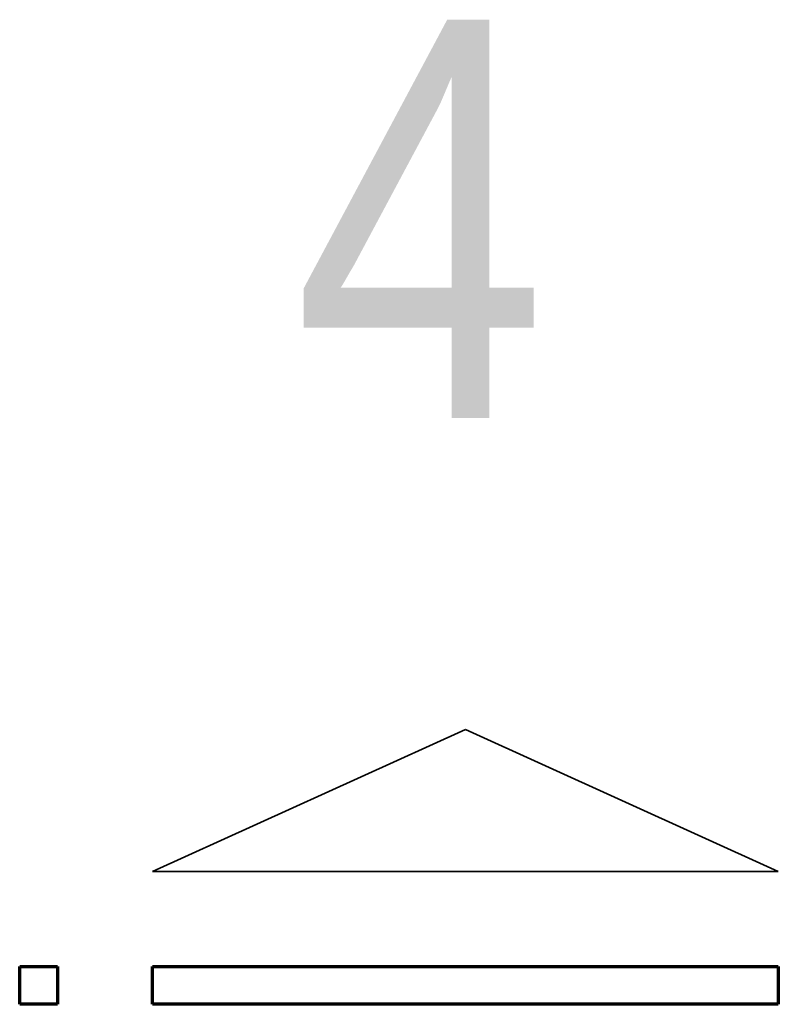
# Model space of a CAD drawing. Header units: millimetres. Extents: x 0 to 91, y -53.4 to 42.
# Tile 83 of 180: x 54.056 to 54.656, y -16.273 to -15.495. Entities that reach past the tile are written whole.
import ezdxf

# ---------------------------------------------------------------- set-up
doc = ezdxf.new("R2010")
doc.units = ezdxf.units.MM
doc.styles.add('Arial Narrow', font='ARIALN.TTF')

msp = doc.modelspace()

# ---------------------------------------------------------------- linework, layer by layer
at = {"color": 2, "linetype": 'Continuous', "lineweight": 35}
for p, q in [((54.1613282, -16.1683635), (54.4088258, -16.0558642)), ((54.4088258, -16.0558642), (54.6563291, -16.1683635)), ((54.6563291, -16.1683635), (54.1613282, -16.1683635))]:
    msp.add_line(p, q, dxfattribs=at)
at = {"color": 1, "linetype": 'Continuous', "lineweight": 70}
for p, q in [((54.0563287, -16.2733592), (54.0563287, -16.2433642)), ((54.0563287, -16.2433642), (54.0863275, -16.2433642)), ((54.0863275, -16.2433642), (54.0863275, -16.2733592)), ((54.1613282, -16.2733592), (54.1613282, -16.2433642)), ((54.1613282, -16.2433642), (54.6563291, -16.2433642)), ((54.6563291, -16.2433642), (54.6563291, -16.2733592)), ((54.0863275, -16.2733592), (54.0563287, -16.2733592)), ((54.6563291, -16.2733592), (54.1613282, -16.2733592))]:
    msp.add_line(p, q, dxfattribs=at)

# ---------------------------------------------------------------- texts
at = {"color": 1, "lineweight": 70, "style": 'Arial Narrow'}
msp.add_text('4', height=0.315, dxfattribs=at).set_placement((54.2726346, -15.8095471))

doc.saveas('drawing.dxf')
